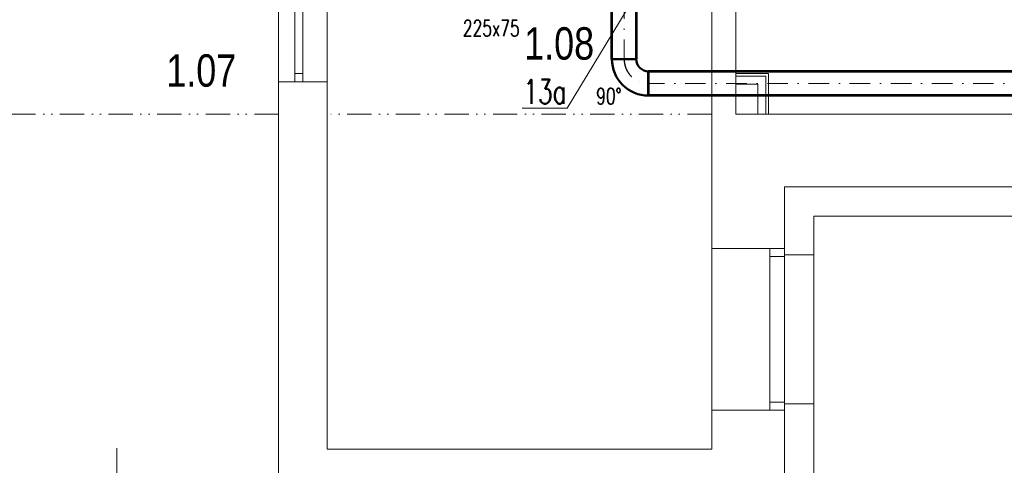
# Model space of a CAD drawing. Header units: millimetres. Extents: x -17045 to 252927, y -178787 to -18768.
# Tile 5 of 46: x 6086 to 12168, y -169587 to -166834. Entities that reach past the tile are written whole.
import ezdxf

# ---------------------------------------------------------------- set-up
doc = ezdxf.new("R2010")
doc.units = ezdxf.units.MM
doc.header["$LTSCALE"] = 10
doc.linetypes.add('1.NP - SLEPY_nové$0$JIS_09_15', pattern=[300, 150, -50, 0, -50, 0, -50])
doc.linetypes.add('DASHDOT', pattern=[25.4, 12.7, -6.35, 0, -6.35])
for name, color, linetype, lineweight in [('1.NP - SLEPY_nové$0$1.NP - NÁVRH', 9, 'Continuous', 9), ('1.NP - SLEPY_nové$0$1.NP - STÁVAJÍCÍ', 9, 'Continuous', 9), ('1.NP - SLEPY_nové$0$OKNA + IZOLANT', 9, 'Continuous', 9), ('V-tvarovky', 1, 'Continuous', 70), ('VZT rozměry', 6, 'Continuous', 30), ('VZT_BLOKY', 10, 'Continuous', 53), ('VZT_DIMENZE', 120, 'Continuous', 20), ('VZT_OSA', 255, 'DASHDOT', 13), ('VZT_pozice 02', 30, 'Continuous', 20)]:
    doc.layers.add(name, color=color, linetype=linetype, lineweight=lineweight)
doc.styles.add('1.NP - SLEPY_nové$0$MtXpl_Arial_Black', font='txt')
doc.styles.get("Standard").update_dxf_attribs({"font": 'simplex.shx', "width": 0.8})

# ---------------------------------------------------------------- blocks, each defined once
blk = doc.blocks.new('1.NP - SLEPY_nové')
at = {"layer": '1.NP - SLEPY_nové$0$1.NP - NÁVRH', "color": 9, "linetype": 'Continuous', "lineweight": 9, "ltscale": 0.1}
for p, q in [((6777.2, -56896.7), (6577.2, -56896.7)), ((6762.2, -56911.7), (6577.2, -56911.7)), ((6762.2, -57146.7), (6762.2, -56911.7)), ((6777.2, -57146.7), (6777.2, -56896.7)), ((6712.2, -56961.7), (6577.2, -56961.7)), ((6712.2, -57146.7), (6712.2, -56961.7))]:
    blk.add_line(p, q, dxfattribs=at)
at = {"layer": '1.NP - SLEPY_nové$0$1.NP - STÁVAJÍCÍ', "color": 9, "linetype": 'Continuous', "lineweight": 9, "ltscale": 0.1}
for p, q in [((6577.2, -55336.7), (6577.2, -57146.7)), ((6427.2, -55486.7), (6427.2, -57146.7)), ((3752.2, -56386.7), (3752.2, -56946.7)), ((3852.2, -56386.7), (3852.2, -56946.7)), ((3902.2, -56386.7), (3902.2, -56946.7)), ((4052.2, -56386.7), (4052.2, -56946.7)), ((3852.2, -56896.7), (3902.2, -56896.7)), ((3752.2, -59666.7), (3752.2, -56946.7)), ((4052.2, -56946.7), (3752.2, -56946.7)), ((4052.2, -59216.7), (4052.2, -56946.7)), ((6427.2, -57976.7), (6427.2, -57146.7)), ((8427.2, -57146.7), (6577.2, -57146.7)), ((8427.2, -57596.7), (6877.2, -57596.7)), ((6877.2, -57976.7), (6877.2, -57596.7)), ((6877.2, -57976.7), (6427.2, -57976.7)), ((6427.2, -57976.7), (6427.2, -58976.7)), ((6427.2, -59216.7), (6427.2, -58976.7)), ((6877.2, -58976.7), (6427.2, -58976.7)), ((6877.2, -59666.7), (6877.2, -58976.7)), ((6427.2, -59216.7), (4052.2, -59216.7))]:
    blk.add_line(p, q, dxfattribs=at)
at = {"layer": '1.NP - SLEPY_nové$0$1.NP - STÁVAJÍCÍ', "color": 9, "linetype": '1.NP - SLEPY_nové$0$JIS_09_15', "lineweight": 9, "ltscale": 0.1}
for p, q in [((3752.2, -57146.7), (1962.2, -57146.7)), ((6427.2, -57146.7), (4052.2, -57146.7))]:
    blk.add_line(p, q, dxfattribs=at)
at = {"layer": '1.NP - SLEPY_nové$0$OKNA + IZOLANT', "color": 9, "linetype": 'Continuous', "lineweight": 9, "ltscale": 0.1}
for p, q in [((8467.2, -57776.7), (7057.2, -57776.7)), ((7057.2, -57776.7), (7057.2, -58016.7)), ((6787.2, -57976.7), (6787.2, -58976.7)), ((6877.2, -57976.7), (6877.2, -58976.7)), ((6877.2, -57976.7), (6877.2, -58016.7)), ((6877.2, -58016.7), (7057.2, -58016.7)), ((7057.2, -58936.7), (7057.2, -58016.7)), ((6787.2, -58026.7), (6877.2, -58026.7)), ((6787.2, -58926.7), (6877.2, -58926.7)), ((6877.2, -58976.7), (6877.2, -58936.7)), ((6877.2, -58936.7), (7057.2, -58936.7)), ((7057.2, -58936.7), (7057.2, -59846.7)), ((2752.2, -59971.9), (2752.2, -59210.3))]:
    blk.add_line(p, q, dxfattribs=at)
at = {"layer": '1.NP - SLEPY_nové$0$1.NP - NÁVRH', "color": 9, "lineweight": 9, "ltscale": 0.1, "style": '1.NP - SLEPY_nové$0$MtXpl_Arial_Black', "width": 0.83}
for s, p in [('1.08', (5269, -56810)), ('1.07', (3058.4, -56977.2))]:
    blk.add_text(s, height=200, dxfattribs=at).set_placement(p)
blk = doc.blocks.new('*U144', base_point=(160, 0))
at = {"color": 0, "lineweight": 50}
for p, q in [((0, 240), (0, 80)), ((0, 240), (0, 240)), ((0, 80), (0, 80)), ((80, 0), (240, 0)), ((80, 0), (80, 0)), ((240, 0), (240, 0))]:
    blk.add_line(p, q, dxfattribs=at)
at = {"color": 2, "linetype": 'DASHDOT', "lineweight": 25}
for p, q in [((0, 160), (0, 160)), ((160, 0), (160, 0))]:
    blk.add_line(p, q, dxfattribs=at)
at = {"color": 0, "lineweight": 50}
for radius in [240, 80]:
    blk.add_arc((0, 0), radius, 0, 90, dxfattribs=at)
at = {"color": 2, "linetype": 'DASHDOT', "lineweight": 25}
blk.add_arc((0, 0), 160, 0, 90, dxfattribs=at)

msp = doc.modelspace()

# ---------------------------------------------------------------- linework, layer by layer
at = {"layer": 'VZT_BLOKY'}
for points in [[(9744.7, -167077.7), (9744.7, -164825.6)], [(9894.7, -164825.6), (9894.7, -167077.7)], [(20486.9, -167152.7), (9969.7, -167152.7)], [(9969.7, -167302.7), (9969.7, -167152.7)], [(20487.6, -167302.7), (9969.7, -167302.7)]]:
    msp.add_lwpolyline(points, dxfattribs=at)
at = {"layer": 'VZT_OSA'}
for points in [[(9819.7, -164668.1), (9819.7, -167077.7)], [(20487.3, -167227.7), (9969.7, -167227.7)]]:
    msp.add_lwpolyline(points, dxfattribs=at)
at = {"layer": 'VZT_pozice 02'}
msp.add_lwpolyline([(9914.5, -166640.6), (9467.6, -167379.9), (9189.1, -167379.9)], dxfattribs=at)

# ---------------------------------------------------------------- block references
at = {"layer": 'V-tvarovky', "rotation": 0.0004583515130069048}
msp.add_blockref('1.NP - SLEPY_nové', (3932.8, -110270.4), dxfattribs=at)
at = {"layer": 'V-tvarovky', "xscale": 0.9375, "yscale": 0.9375, "zscale": 0.9375, "rotation": 180.0000000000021}
msp.add_blockref('*U144', (9819.7, -167077.7), dxfattribs=at)

# ---------------------------------------------------------------- texts
at = {"layer": 'VZT rozměry', "width": 0.7}
msp.add_text('225x75', height=100, rotation=359.86922, dxfattribs=at).set_placement((8823.4, -166935.6))
at = {"layer": 'VZT_DIMENZE', "width": 0.7}
msp.add_text('90°', height=100, rotation=359.86922, dxfattribs=at).set_placement((9646.9, -167356.1))
at = {"layer": 'VZT_pozice 02', "width": 0.7}
msp.add_text('13a', height=150, rotation=0.1317, dxfattribs=at).set_placement((9198, -167353.6))

doc.saveas('drawing.dxf')
